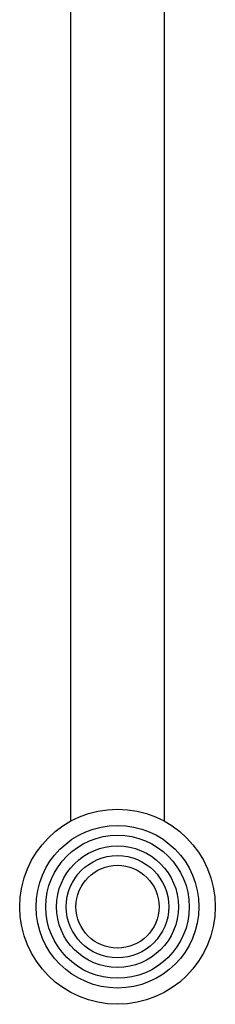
# Model space of a CAD drawing. Header units: millimetres. Extents: x 3674.572 to 3674.636, y 1914.146 to 1915.104.
# Tile 1 of 9: x 3674.573 to 3674.635, y 1914.146 to 1914.461. Entities that reach past the tile are written whole.
import ezdxf

# ---------------------------------------------------------------- set-up
doc = ezdxf.new("R2010")
doc.units = ezdxf.units.MM
doc.layers.add('SANINDUSA', color=3, linetype='Continuous')

msp = doc.modelspace()

# ---------------------------------------------------------------- linework, layer by layer
at = {"layer": 'SANINDUSA'}
for p, q in [((3674.58917, 1914.75569), (3674.58917, 1914.24969)), ((3674.61917, 1914.24969), (3674.61917, 1914.75569)), ((3674.58917, 1914.24969), (3674.58917, 1914.20455)), ((3674.61917, 1914.20455), (3674.61917, 1914.24969))]:
    msp.add_line(p, q, dxfattribs=at)
for radius in [0.0312, 0.026, 0.0229, 0.01945, 0.01635, 0.01325]:
    msp.add_circle((3674.60417, 1914.17719), radius, dxfattribs=at)

doc.saveas('drawing.dxf')
